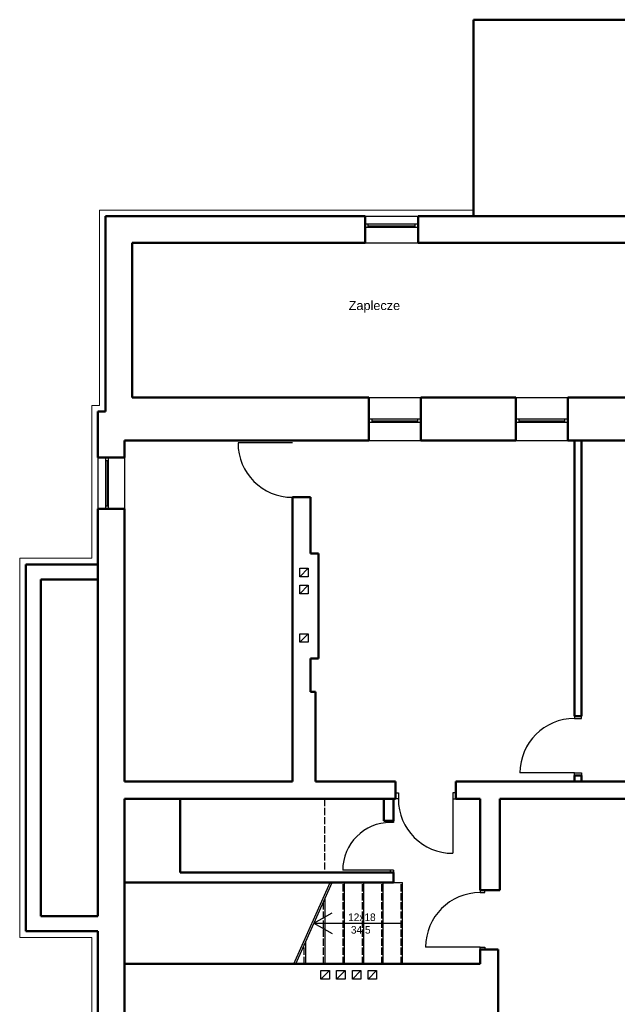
# Model space of a CAD drawing. Header units: millimetres. Extents: x 10990 to 23188, y -38075 to -27370.
# Tile 2 of 29: x 10990 to 11978, y -28999 to -27370. Entities that reach past the tile are written whole.
import ezdxf

# ---------------------------------------------------------------- set-up
doc = ezdxf.new("R2010")
doc.units = ezdxf.units.MM
doc.linetypes.add('ACAD_ISO02W100', pattern=[15, 12, -3])
for name, color, linetype, lineweight in [('2DS_PLS_kan', 30, 'Continuous', 25), ('Przekrojowa', 90, 'Continuous', 50), ('Przekrój', 180, 'Continuous', 50)]:
    doc.layers.add(name, color=color, linetype=linetype, lineweight=lineweight)
for name, color, linetype in [('Drzwi', 32, 'Continuous'), ('Okna', 40, 'Continuous'), ('Opis okno', 50, 'Continuous'), ('Widokowa', 94, 'Continuous')]:
    doc.layers.add(name, color=color, linetype=linetype)
doc.styles.add('Arial', font='arial.ttf')

msp = doc.modelspace()

# ---------------------------------------------------------------- linework, layer by layer
at = {"layer": 'Drzwi'}
for p, q in [((11441.3, -28070.1), (11351.3, -28070.1)), ((11907.3, -28522.1), (11907.3, -28526.1)), ((11907.3, -28522.1), (11907.3, -28526.1)), ((11907.3, -28526.1), (11919.3, -28526.1)), ((11907.3, -28526.1), (11919.3, -28526.1)), ((11919.3, -28526.1), (11919.3, -28522.1)), ((11919.3, -28526.1), (11919.3, -28522.1)), ((11907.3, -28616.1), (11817.3, -28616.1)), ((11907.3, -28620.1), (11907.3, -28616.1)), ((11907.3, -28616.1), (11919.3, -28616.1)), ((11919.3, -28616.1), (11919.3, -28620.1)), ((11611.3, -28649.1), (11616.3, -28649.1)), ((11616.3, -28649.1), (11616.3, -28659.1)), ((11711.3, -28649.1), (11706.3, -28649.1)), ((11706.3, -28649.1), (11706.3, -28659.1)), ((11616.3, -28659.1), (11611.3, -28659.1)), ((11706.3, -28659.1), (11711.3, -28659.1)), ((11706.3, -28659.1), (11706.3, -28749.1)), ((11603.3, -28698.1), (11603.3, -28695.1)), ((11608.3, -28698.1), (11603.3, -28698.1)), ((11608.3, -28695.1), (11608.3, -28698.1)), ((11603.3, -28777.1), (11524.3, -28777.1)), ((11608.3, -28777.1), (11603.3, -28777.1)), ((11603.3, -28781.1), (11603.3, -28777.1)), ((11608.3, -28777.1), (11608.3, -28781.1)), ((11608.3, -28781.1), (11603.3, -28781.1)), ((11608.3, -28797.1), (11623.3, -28797.1)), ((11751.3, -28810.1), (11751.3, -28814.1)), ((11759.3, -28814.1), (11759.3, -28810.1)), ((11751.3, -28814.1), (11759.3, -28814.1)), ((11751.3, -28904.1), (11661.3, -28904.1)), ((11751.3, -28908.1), (11751.3, -28904.1)), ((11751.3, -28904.1), (11759.3, -28904.1)), ((11759.3, -28904.1), (11759.3, -28908.1))]:
    msp.add_line(p, q, dxfattribs=at)
for centre, radius, start, end in [((11441.3, -28070.1), 90.1, 180.0371, 269.9629), ((11907.3, -28616.1), 90, 90, 180), ((11907.3, -28616.1), 90, 90, 180), ((11706.3, -28659.1), 90, 180, 270), ((11603.3, -28777.1), 79, 90, 180), ((11751.3, -28904.1), 90, 90, 180)]:
    msp.add_arc(centre, radius, start, end, dxfattribs=at)
at = {"layer": 'Okna'}
for p, q in [((11653.3, -28031.1), (11567.3, -28031.1)), ((11567.3, -28036.1), (11653.3, -28036.1)), ((11572.3, -28031.1), (11572.3, -28036.1)), ((11572.3, -28033.6), (11648.3, -28033.6)), ((11648.3, -28036.1), (11648.3, -28031.1)), ((11896.3, -28031.1), (11810.3, -28031.1)), ((11810.3, -28036.1), (11896.3, -28036.1)), ((11815.3, -28031.1), (11815.3, -28036.1)), ((11815.3, -28033.6), (11891.3, -28033.6)), ((11891.3, -28036.1), (11891.3, -28031.1)), ((11132.3, -28094.1), (11132.3, -28179.1)), ((11137.3, -28179.1), (11137.3, -28094.1)), ((11132.3, -28099.1), (11137.3, -28099.1)), ((11134.8, -28099.1), (11134.8, -28174.1)), ((11132.3, -28174.1), (11137.3, -28174.1))]:
    msp.add_line(p, q, dxfattribs=at)
at = {"layer": 'Opis okno'}
for p, q in [((11649.3, -27708.1), (11561.3, -27708.1)), ((11649.3, -27714.1), (11561.3, -27714.1)), ((11566.3, -27714.1), (11566.3, -27708.1)), ((11566.3, -27711.1), (11644.3, -27711.1)), ((11644.3, -27714.1), (11644.3, -27708.1))]:
    msp.add_line(p, q, dxfattribs=at)
at = {"layer": 'Przekrojowa'}
for p, q in [((11653.3, -28066.1), (11653.3, -28036.1)), ((11751.3, -28806.1), (11751.3, -28810.1))]:
    msp.add_line(p, q, dxfattribs=at)
at = {"layer": 'Przekrój'}
for p, q in [((11740.3, -27695.1), (11740.3, -27370.1)), ((11740.3, -27370.1), (12041.3, -27370.1)), ((11561.3, -27695.1), (11132.3, -27695.1)), ((11132.3, -27695.1), (11132.3, -28018.1)), ((11561.3, -27739.1), (11561.3, -27695.1)), ((11649.3, -27695.1), (11649.3, -27739.1)), ((11649.3, -27695.1), (12176.3, -27695.1)), ((11176.3, -27995.1), (11176.3, -27739.1)), ((11176.3, -27739.1), (11561.3, -27739.1)), ((11649.3, -27739.1), (12176.3, -27739.1)), ((11567.3, -27995.1), (11176.3, -27995.1)), ((11567.3, -27995.1), (11567.3, -28066.1)), ((11810.3, -27995.1), (11653.3, -27995.1)), ((11653.3, -28066.1), (11653.3, -27995.1)), ((11810.3, -27995.1), (11810.3, -28066.1)), ((11896.3, -28066.1), (11896.3, -27995.1)), ((11896.3, -27995.1), (12171.3, -27995.1)), ((11132.3, -28018.1), (11119.3, -28018.1)), ((11119.3, -28018.1), (11119.3, -28094.1)), ((11896.3, -28066.1), (11896.3, -28036.1)), ((11567.3, -28066.1), (11163.3, -28066.1)), ((11163.3, -28094.1), (11163.3, -28066.1)), ((11653.3, -28066.1), (11746.3, -28066.1)), ((11810.3, -28066.1), (11746.3, -28066.1)), ((12171.3, -28066.1), (11896.3, -28066.1)), ((11907.3, -28522.1), (11907.3, -28066.1)), ((11919.3, -28522.1), (11919.3, -28066.1)), ((11119.3, -28094.1), (11132.3, -28094.1)), ((11163.3, -28094.1), (11132.3, -28094.1)), ((11441.3, -28630.1), (11441.3, -28160.1)), ((11441.3, -28160.1), (11471.3, -28160.1)), ((11471.3, -28160.1), (11471.3, -28253.1)), ((11132.3, -28179.1), (11119.3, -28179.1)), ((11119.3, -28179.1), (11119.3, -28853.1)), ((11163.3, -28179.1), (11132.3, -28179.1)), ((11163.3, -28179.1), (11163.3, -28630.1)), ((11471.3, -28253.1), (11484.3, -28253.1)), ((11484.3, -28253.1), (11484.3, -28427.1)), ((11119.3, -28271.1), (11000.3, -28271.1)), ((11000.3, -28271.1), (11000.3, -28878.1)), ((11119.3, -28296.1), (11025.3, -28296.1)), ((11025.3, -28296.1), (11025.3, -28853.1)), ((11484.3, -28427.1), (11471.3, -28427.1)), ((11471.3, -28427.1), (11471.3, -28482.1)), ((11471.3, -28482.1), (11479.3, -28482.1)), ((11479.3, -28630.1), (11479.3, -28482.1)), ((11919.3, -28522.1), (11907.3, -28522.1)), ((11919.3, -28522.1), (11907.3, -28522.1)), ((11163.3, -28630.1), (11441.3, -28630.1)), ((11611.3, -28630.1), (11479.3, -28630.1)), ((11611.3, -28630.1), (11611.3, -28659.1)), ((12265.3, -28630.1), (11711.3, -28630.1)), ((11711.3, -28630.1), (11711.3, -28659.1)), ((11907.3, -28630.1), (11907.3, -28620.1)), ((11919.3, -28620.1), (11907.3, -28620.1)), ((11919.3, -28630.1), (11919.3, -28620.1)), ((11611.3, -28659.1), (11163.3, -28659.1)), ((11163.3, -29230.1), (11163.3, -28659.1)), ((11255.3, -28781.1), (11255.3, -28659.1)), ((11592.3, -28659.1), (11592.3, -28695.1)), ((11608.3, -28695.1), (11608.3, -28659.1)), ((11751.3, -28659.1), (11711.3, -28659.1)), ((11751.3, -28659.1), (11751.3, -28810.1)), ((12042.3, -28659.1), (11784.3, -28659.1)), ((11784.3, -28659.1), (11784.3, -28810.1)), ((11592.3, -28695.1), (11608.3, -28695.1)), ((11608.3, -28781.1), (11255.3, -28781.1)), ((11608.3, -28781.1), (11608.3, -28797.1)), ((11608.3, -28797.1), (11163.3, -28797.1)), ((11751.3, -28806.1), (11751.3, -28810.1)), ((11751.3, -28810.1), (11784.3, -28810.1)), ((11025.3, -28853.1), (11119.3, -28853.1)), ((11000.3, -28878.1), (11119.3, -28878.1)), ((11119.3, -28878.1), (11119.3, -29150.1)), ((11751.3, -28908.1), (11751.3, -28932.1)), ((11751.3, -28908.1), (11781.3, -28908.1)), ((11781.3, -28908.1), (11781.3, -29224.1)), ((11751.3, -28932.1), (11163.3, -28932.1))]:
    msp.add_line(p, q, dxfattribs=at)
at = {"layer": 'Przekrój', "lineweight": 20}
for p, q in [((11122.3, -27685.1), (11122.3, -28008.1)), ((11740.3, -27685.1), (11122.3, -27685.1)), ((11109.3, -28008.1), (11109.3, -28261.1)), ((11122.3, -28008.1), (11109.3, -28008.1)), ((11109.3, -28261.1), (10990.3, -28261.1)), ((10990.3, -28261.1), (10990.3, -28888.1)), ((10990.3, -28888.1), (11109.3, -28888.1)), ((11109.3, -28888.1), (11109.3, -29323.1))]:
    msp.add_line(p, q, dxfattribs=at)
at = {"layer": 'Widokowa'}
for p, q in [((11561.3, -27695.1), (11649.3, -27695.1)), ((11561.3, -27739.1), (11649.3, -27739.1)), ((11567.3, -27995.1), (11653.3, -27995.1)), ((11811.3, -27995.1), (11896.3, -27995.1)), ((11568.3, -28066.1), (11653.3, -28066.1)), ((11811.3, -28066.1), (11896.3, -28066.1)), ((11119.3, -28094.1), (11119.3, -28179.1)), ((11163.3, -28094.1), (11163.3, -28179.1)), ((11453.3, -28277.6), (11467.3, -28277.6)), ((11453.3, -28291.6), (11453.3, -28277.6)), ((11453.3, -28291.6), (11467.3, -28277.6)), ((11467.3, -28277.6), (11467.3, -28291.6)), ((11467.3, -28291.6), (11453.3, -28291.6)), ((11453.3, -28305.6), (11467.3, -28305.6)), ((11453.3, -28319.6), (11453.3, -28305.6)), ((11453.3, -28319.6), (11467.3, -28305.6)), ((11467.3, -28305.6), (11467.3, -28319.6)), ((11467.3, -28319.6), (11453.3, -28319.6)), ((11453.3, -28385.9), (11467.3, -28385.9)), ((11453.3, -28399.9), (11453.3, -28385.9)), ((11453.3, -28399.9), (11467.3, -28385.9)), ((11467.3, -28385.9), (11467.3, -28399.9)), ((11467.3, -28399.9), (11453.3, -28399.9)), ((11443.3, -28932.1), (11503.3, -28797.1)), ((11446.6, -28932.1), (11506.6, -28797.1)), ((11527.3, -28932.1), (11527.3, -28797.1)), ((11559.3, -28932.1), (11559.3, -28797.1)), ((11591.3, -28932.1), (11591.3, -28797.1)), ((11623.3, -28932.1), (11623.3, -28797.1)), ((11495.3, -28932.1), (11495.3, -28822.5)), ((11476.6, -28864.6), (11506.6, -28847.3)), ((11476.6, -28864.6), (11623.3, -28864.6)), ((11476.6, -28864.6), (11506.6, -28881.9)), ((11463.3, -28932.1), (11463.3, -28894.5)), ((11488.3, -28943.1), (11502.3, -28943.1)), ((11488.3, -28957.1), (11488.3, -28943.1)), ((11488.3, -28957.1), (11502.3, -28943.1)), ((11502.3, -28957.1), (11488.3, -28957.1)), ((11502.3, -28943.1), (11502.3, -28957.1)), ((11514.3, -28943.1), (11528.3, -28943.1)), ((11514.3, -28957.1), (11514.3, -28943.1)), ((11514.3, -28957.1), (11528.3, -28943.1)), ((11528.3, -28957.1), (11514.3, -28957.1)), ((11528.3, -28943.1), (11528.3, -28957.1)), ((11540.3, -28943.1), (11554.3, -28943.1)), ((11540.3, -28957.1), (11540.3, -28943.1)), ((11540.3, -28957.1), (11554.3, -28943.1)), ((11554.3, -28957.1), (11540.3, -28957.1)), ((11554.3, -28943.1), (11554.3, -28957.1)), ((11566.3, -28943.1), (11580.3, -28943.1)), ((11566.3, -28957.1), (11566.3, -28943.1)), ((11566.3, -28957.1), (11580.3, -28943.1)), ((11580.3, -28957.1), (11566.3, -28957.1)), ((11580.3, -28943.1), (11580.3, -28957.1))]:
    msp.add_line(p, q, dxfattribs=at)
at = {"layer": 'Widokowa', "linetype": 'ACAD_ISO02W100'}
for p, q in [((11494.3, -28659.1), (11494.3, -28781.1)), ((11524.8, -28932.1), (11524.8, -28797.1)), ((11556.8, -28932.1), (11556.8, -28797.1)), ((11588.8, -28932.1), (11588.8, -28797.1)), ((11620.8, -28932.1), (11620.8, -28797.1)), ((11492.8, -28932.1), (11492.8, -28828.1)), ((11460.8, -28932.1), (11460.8, -28900.1))]:
    msp.add_line(p, q, dxfattribs=at)

# ---------------------------------------------------------------- texts
at = {"layer": '2DS_PLS_kan', "style": 'Arial'}
msp.add_text('Zaplecze', height=15, dxfattribs=at).set_placement((11534.2, -27850.4, 0))
at = {"layer": 'Widokowa', "insert": (11533.2, -28848.6), "char_height": 12.5, "attachment_point": 1}
msp.add_mtext('12x18\\P 34,5', dxfattribs=at)

doc.saveas('drawing.dxf')
